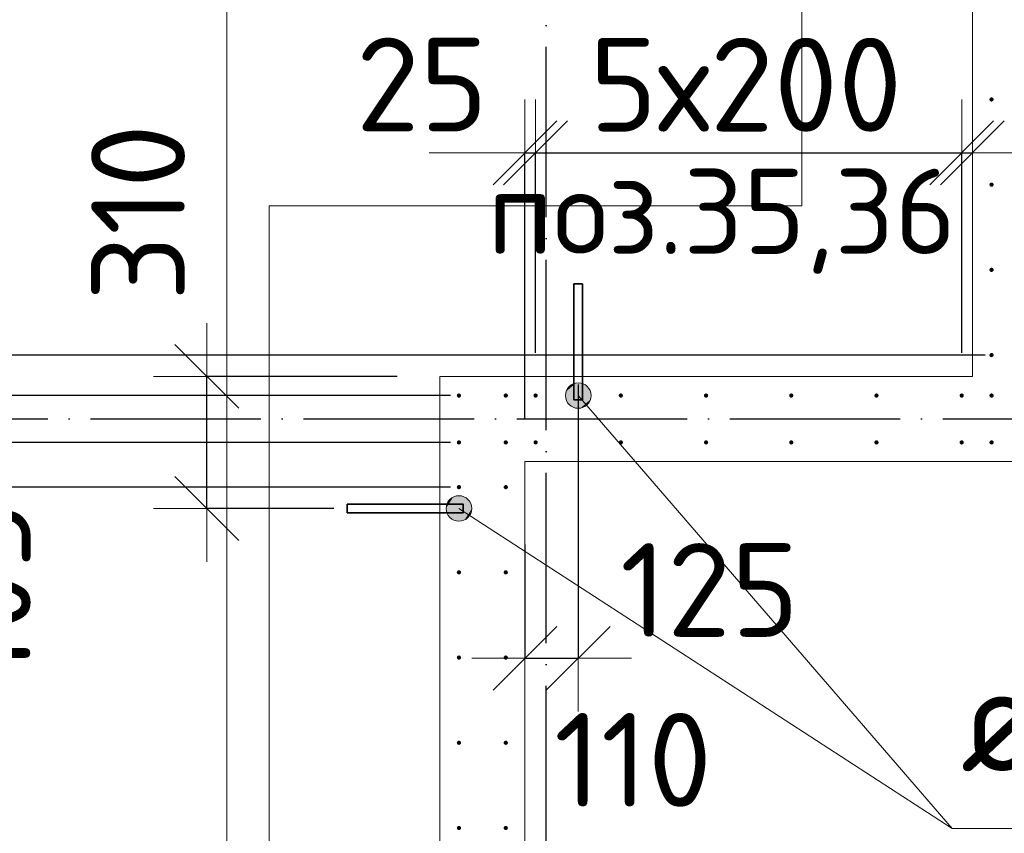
# Model space of a CAD drawing. Header units: millimetres. Extents: x -3725 to 93325, y -74170 to 82591.
# Tile 69 of 139: x 58764 to 61075, y 33507 to 35417. Entities that reach past the tile are written whole.
import ezdxf

# ---------------------------------------------------------------- set-up
doc = ezdxf.new("R2010")
doc.units = ezdxf.units.MM
doc.header["$PDMODE"] = 65
for name, pattern in [('______11', [500, 400, -50, 0, -50]), ('______3', [500, 400, -100]), ('______5', [1100, 800, -100, 100, -100])]:
    doc.linetypes.add(name, pattern=pattern)
for name, color, linetype, lineweight in [('Standard', 7, 'Continuous', 25), ('Арм.стержн. Выпуски', 180, 'Continuous', 35), ('Балка_ общее', 7, '______3', 13), ('Размерная линия_ общее', 7, 'Continuous', 13), ('Стена_ общее', 7, 'Continuous', 35), ('Фундамент (1)', 7, 'Continuous', 35)]:
    doc.layers.add(name, color=color, linetype=linetype, lineweight=lineweight)
doc.layers.add('Осевая линия_ общее', color=7, linetype='______5', lineweight=13, true_color=0xa0a0a0)
doc.styles.add('ISOCPEUR', font='ISOCPEUR')
doc.dimstyles.new('DIMSTYLE_3', dxfattribs={"dimtxt": 220, "dimasz": 250, "dimexe": 0, "dimexo": 0, "dimgap": 110, "dimtad": 2, "dimdec": 0, "dimrnd": 5, "dimzin": 12, "dimdsep": 46, "dimtxsty": 'ISOCPEUR', "dimblk1": 'ALL_ML_STRICH', "dimblk2": 'ALL_ML_STRICH', "dimsah": 1, "dimcen": 0, "dimclrd": 7, "dimclre": 256, "dimclrt": 7, "dimadec": 0, "dimazin": 0, "dimtfac": 1, "dimtdec": 0, "dimtix": 1, "dimtmove": 2, "dimatfit": 3, "dimfxl": 0, "dimtzin": 0, "dimlwd": 0, "dimlwe": -3, "dimarcsym": 0})
doc.dimstyles.new('DIMSTYLE_5', dxfattribs={"dimtxt": 220, "dimasz": 250, "dimexe": 0, "dimexo": 0, "dimgap": 110, "dimtad": 2, "dimdec": 0, "dimrnd": 5, "dimzin": 12, "dimdsep": 46, "dimtxsty": 'ISOCPEUR', "dimblk1": 'ALL_ML_STRICH', "dimblk2": 'ALL_ML_STRICH', "dimsah": 1, "dimcen": 0, "dimclrd": 7, "dimclre": 256, "dimclrt": 7, "dimadec": 0, "dimazin": 0, "dimtfac": 1, "dimtdec": 0, "dimtix": 1, "dimtmove": 2, "dimatfit": 3, "dimfxl": 0, "dimtvp": 1.2, "dimtzin": 0, "dimlwd": 0, "dimlwe": -3, "dimarcsym": 0})
doc.dimstyles.new('DIMSTYLE_9', dxfattribs={"dimtxt": 220, "dimasz": 250, "dimexe": 0, "dimexo": 0, "dimgap": 110, "dimtad": 0, "dimdec": 0, "dimrnd": 5, "dimzin": 12, "dimdsep": 46, "dimtxsty": 'ISOCPEUR', "dimblk1": 'ALL_ML_STRICH', "dimblk2": 'ALL_ML_STRICH', "dimsah": 1, "dimcen": 0, "dimclrd": 7, "dimclre": 256, "dimclrt": 7, "dimadec": 0, "dimazin": 0, "dimtfac": 1, "dimtdec": 0, "dimtix": 1, "dimtmove": 2, "dimatfit": 3, "dimfxl": 0, "dimtvp": 1.2, "dimtzin": 0, "dimlwd": 0, "dimlwe": -3, "dimarcsym": 0})

# ---------------------------------------------------------------- blocks, each defined once
blk = doc.blocks.new('ALL_ML_STRICH')
at = {"color": 0, "linetype": 'ByBlock', "lineweight": -2}
for p, q in [((0, -0.5), (0, 0.5)), ((-0.3, -0.3), (0.3, 0.3)), ((-1, 0), (0.5, 0))]:
    blk.add_line(p, q, dxfattribs=at)
blk = doc.blocks.new('*D314')
at = {"layer": 'DEFPOINTS', "color": 7, "linetype": 'Continuous', "lineweight": 13, "transparency": 33554687}
for p in [(59950, 35104.6), (59975, 34535), (59950, 34380)]:
    blk.add_point(p, dxfattribs=at)
at = {"layer": 'Размерная линия_ общее', "color": 253, "linetype": 'Continuous', "lineweight": -2, "true_color": 0xa0a0a0, "transparency": 33554687}
for p, q in [((59950, 34480), (59950, 35104.6)), ((59975, 34635), (59975, 35104.6))]:
    blk.add_line(p, q, dxfattribs=at)
at = {"layer": 'Размерная линия_ общее', "color": 7, "linetype": 'Continuous', "lineweight": -2, "transparency": 33554687}
blk.add_line((59950, 35104.6), (59975, 35104.6), dxfattribs=at)
at = {"layer": 'Размерная линия_ общее', "color": 7, "linetype": 'Continuous', "lineweight": 13, "transparency": 33554687, "xscale": 250, "yscale": 250, "zscale": 250}
blk.add_blockref('ALL_ML_STRICH', (59975, 35104.6), dxfattribs=at)
at = {"layer": 'Размерная линия_ общее', "color": 7, "linetype": 'Continuous', "lineweight": 13, "transparency": 33554687, "xscale": 250, "yscale": 250, "zscale": 250, "rotation": 180}
blk.add_blockref('ALL_ML_STRICH', (59950, 35104.6), dxfattribs=at)
at = {"layer": 'Размерная линия_ общее', "color": 7, "linetype": 'Continuous', "lineweight": 13, "transparency": 33554687, "insert": (59708.1, 35265.1), "char_height": 220, "width": 440, "attachment_point": 5, "style": 'ISOCPEUR'}
blk.add_mtext('\\A1;{25}', dxfattribs=at)
blk = doc.blocks.new('*D315')
at = {"layer": 'DEFPOINTS', "color": 7, "linetype": 'Continuous', "lineweight": 13, "transparency": 33554687}
for p in [(59975, 35104.6), (59975, 34535), (60975, 34535)]:
    blk.add_point(p, dxfattribs=at)
at = {"layer": 'Размерная линия_ общее', "color": 253, "linetype": 'Continuous', "lineweight": -2, "true_color": 0xa0a0a0, "transparency": 33554687}
for p, q in [((59975, 34635), (59975, 35104.6)), ((60975, 34635), (60975, 35104.6))]:
    blk.add_line(p, q, dxfattribs=at)
at = {"layer": 'Размерная линия_ общее', "color": 7, "linetype": 'Continuous', "lineweight": -2, "transparency": 33554687}
blk.add_line((59975, 35104.6), (60975, 35104.6), dxfattribs=at)
at = {"layer": 'Размерная линия_ общее', "color": 7, "linetype": 'Continuous', "lineweight": 13, "transparency": 33554687, "xscale": 250, "yscale": 250, "zscale": 250, "rotation": 180}
blk.add_blockref('ALL_ML_STRICH', (59975, 35104.6), dxfattribs=at)
at = {"layer": 'Размерная линия_ общее', "color": 7, "linetype": 'Continuous', "lineweight": 13, "transparency": 33554687, "xscale": 250, "yscale": 250, "zscale": 250}
blk.add_blockref('ALL_ML_STRICH', (60975, 35104.6), dxfattribs=at)
at = {"layer": 'Размерная линия_ общее', "color": 7, "linetype": 'Continuous', "lineweight": 13, "transparency": 33554687, "insert": (60101, 35374.6), "char_height": 220, "width": 11, "attachment_point": 1, "line_spacing_factor": 0.60241, "style": 'ISOCPEUR'}
blk.add_mtext('5х200', dxfattribs=at)
blk = doc.blocks.new('*D316')
at = {"layer": 'DEFPOINTS', "color": 7, "linetype": 'Continuous', "lineweight": 13, "transparency": 33554687}
for p in [(60975, 35104.6), (61000, 35068.5), (60975, 34535)]:
    blk.add_point(p, dxfattribs=at)
at = {"layer": 'Размерная линия_ общее', "color": 253, "linetype": 'Continuous', "lineweight": -2, "true_color": 0xa0a0a0, "transparency": 33554687}
for p, q in [((60975, 34635), (60975, 35104.6)), ((61000, 35104.6), (61000, 35104.6))]:
    blk.add_line(p, q, dxfattribs=at)
at = {"layer": 'Размерная линия_ общее', "color": 7, "linetype": 'Continuous', "lineweight": -2, "transparency": 33554687}
blk.add_line((60975, 35104.6), (61000, 35104.6), dxfattribs=at)
at = {"layer": 'Размерная линия_ общее', "color": 7, "linetype": 'Continuous', "lineweight": 13, "transparency": 33554687, "xscale": 250, "yscale": 250, "zscale": 250}
blk.add_blockref('ALL_ML_STRICH', (61000, 35104.6), dxfattribs=at)
at = {"layer": 'Размерная линия_ общее', "color": 7, "linetype": 'Continuous', "lineweight": 13, "transparency": 33554687, "xscale": 250, "yscale": 250, "zscale": 250, "rotation": 180}
blk.add_blockref('ALL_ML_STRICH', (60975, 35104.6), dxfattribs=at)
at = {"layer": 'Размерная линия_ общее', "color": 7, "linetype": 'Continuous', "lineweight": 13, "transparency": 33554687, "insert": (61249.5, 35264.4), "char_height": 220, "width": 440, "attachment_point": 5, "style": 'ISOCPEUR'}
blk.add_mtext('\\A1;{25}', dxfattribs=at)
blk = doc.blocks.new('СЛОЖНЫЙ_ОБЪЕКТ_6')
at = {"layer": 'Осевая линия_ общее', "color": 253, "linetype": '______11', "lineweight": -3, "true_color": 0xa0a0a0, "transparency": 33554687}
for p, q in [((60000, 15950), (60000, 40010)), ((56930, 34480), (74900, 34480))]:
    blk.add_line(p, q, dxfattribs=at)
blk = doc.blocks.new('*D359')
at = {"layer": 'DEFPOINTS', "color": 7, "linetype": 'Continuous', "lineweight": 13, "transparency": 33554687}
for p in [(59750, 34580), (59203.1, 34270), (59601.7, 34270)]:
    blk.add_point(p, dxfattribs=at)
at = {"layer": 'Размерная линия_ общее', "color": 253, "linetype": 'Continuous', "lineweight": -2, "true_color": 0xa0a0a0, "transparency": 33554687}
for p, q in [((59650, 34580), (59203.1, 34580)), ((59501.7, 34270), (59203.1, 34270))]:
    blk.add_line(p, q, dxfattribs=at)
at = {"layer": 'Размерная линия_ общее', "color": 7, "linetype": 'Continuous', "lineweight": -2, "transparency": 33554687}
blk.add_line((59203.1, 34270), (59203.1, 34580), dxfattribs=at)
at = {"layer": 'Размерная линия_ общее', "color": 7, "linetype": 'Continuous', "lineweight": 13, "transparency": 33554687, "xscale": 250, "yscale": 250, "zscale": 250}
for p, rotation in [((59203.1, 34580), 90), ((59203.1, 34270), 270)]:
    blk.add_blockref('ALL_ML_STRICH', p, dxfattribs=dict(at, rotation=rotation))
at = {"layer": 'Размерная линия_ общее', "color": 7, "linetype": 'Continuous', "lineweight": 13, "transparency": 33554687, "insert": (59041.9, 34964.7), "char_height": 220, "width": 660, "attachment_point": 5, "rotation": 90, "style": 'ISOCPEUR'}
blk.add_mtext('\\A1;{310}', dxfattribs=at)
blk = doc.blocks.new('*D360')
at = {"layer": 'DEFPOINTS', "color": 7, "linetype": 'Continuous', "lineweight": 13, "transparency": 33554687}
for p in [(60075, 34661), (59950, 34285.7), (59950, 33918.2)]:
    blk.add_point(p, dxfattribs=at)
at = {"layer": 'Размерная линия_ общее', "color": 253, "linetype": 'Continuous', "lineweight": -2, "true_color": 0xa0a0a0, "transparency": 33554687}
for p, q in [((60075, 34561), (60075, 33918.2)), ((59950, 34185.7), (59950, 33918.2))]:
    blk.add_line(p, q, dxfattribs=at)
at = {"layer": 'Размерная линия_ общее', "color": 7, "linetype": 'Continuous', "lineweight": -2, "transparency": 33554687}
blk.add_line((59950, 33918.2), (60075, 33918.2), dxfattribs=at)
at = {"layer": 'Размерная линия_ общее', "color": 7, "linetype": 'Continuous', "lineweight": 13, "transparency": 33554687, "xscale": 250, "yscale": 250, "zscale": 250, "rotation": 180}
blk.add_blockref('ALL_ML_STRICH', (59950, 33918.2), dxfattribs=at)
at = {"layer": 'Размерная линия_ общее', "color": 7, "linetype": 'Continuous', "lineweight": 13, "transparency": 33554687, "xscale": 250, "yscale": 250, "zscale": 250}
blk.add_blockref('ALL_ML_STRICH', (60075, 33918.2), dxfattribs=at)
at = {"layer": 'Размерная линия_ общее', "color": 7, "linetype": 'Continuous', "lineweight": 13, "transparency": 33554687, "insert": (60383.5, 34078.6), "char_height": 220, "width": 660, "attachment_point": 5, "style": 'ISOCPEUR'}
blk.add_mtext('\\A1;{125}', dxfattribs=at)
blk = doc.blocks.new('*D646')
at = {"layer": 'DEFPOINTS', "color": 7, "linetype": 'Continuous', "lineweight": 13, "transparency": 33554687}
for p in [(59795, 33253.6), (59905, 33253.6), (59795, 33195.6)]:
    blk.add_point(p, dxfattribs=at)
at = {"layer": 'Размерная линия_ общее', "color": 253, "linetype": 'Continuous', "lineweight": -2, "true_color": 0xa0a0a0, "transparency": 33554687}
for p, q in [((59795, 33195.6), (59795, 33195.6)), ((59905, 33195.6), (59905, 33195.6))]:
    blk.add_line(p, q, dxfattribs=at)
at = {"layer": 'Размерная линия_ общее', "color": 7, "linetype": 'Continuous', "lineweight": -2, "transparency": 33554687}
blk.add_line((59795, 33195.6), (59905, 33195.6), dxfattribs=at)
at = {"layer": 'Размерная линия_ общее', "color": 7, "linetype": 'Continuous', "lineweight": 13, "transparency": 33554687, "xscale": 250, "yscale": 250, "zscale": 250}
blk.add_blockref('ALL_ML_STRICH', (59905, 33195.6), dxfattribs=at)
at = {"layer": 'Размерная линия_ общее', "color": 7, "linetype": 'Continuous', "lineweight": 13, "transparency": 33554687, "xscale": 250, "yscale": 250, "zscale": 250, "rotation": 180}
blk.add_blockref('ALL_ML_STRICH', (59795, 33195.6), dxfattribs=at)
at = {"layer": 'Размерная линия_ общее', "color": 7, "linetype": 'Continuous', "lineweight": 13, "transparency": 33554687, "insert": (60203.7, 33679.9), "char_height": 220, "width": 660, "attachment_point": 5, "style": 'ISOCPEUR'}
blk.add_mtext('\\A1;{110}', dxfattribs=at)
blk = doc.blocks.new('ЭЛЕМЕНТ_УЗОРА_5')
at = {"layer": 'Арм.стержн. Выпуски', "linetype": 'Continuous', "lineweight": 13, "transparency": 33554687}
for points in [[(59768.4, 34256.5), (59781.5, 34296.6), (59765.2, 34271.5)], [(59765.2, 34271.5), (59781.5, 34296.6), (59769.8, 34286.3)], [(59778.7, 34244.8), (59796.5, 34299.8), (59768.4, 34256.5)], [(59768.4, 34256.5), (59796.5, 34299.8), (59781.5, 34296.6)], [(59778.7, 34244.8), (59811.3, 34295.2), (59796.5, 34299.8)], [(59793.5, 34240.2), (59811.3, 34295.2), (59778.7, 34244.8)], [(59793.5, 34240.2), (59821.6, 34283.5), (59811.3, 34295.2)], [(59808.5, 34243.4), (59821.6, 34283.5), (59793.5, 34240.2)], [(59808.5, 34243.4), (59824.8, 34268.5), (59821.6, 34283.5)], [(59824.8, 34268.5), (59808.5, 34243.4), (59820.2, 34253.7)]]:
    blk.add_hatch(color=7, dxfattribs=at).paths.add_polyline_path(points)
at = {"layer": 'Арм.стержн. Выпуски', "color": 7, "linetype": 'Continuous', "lineweight": 13, "transparency": 33554687}
for p, q in [((59811.3, 34295.2), (59811.3, 34295.2)), ((59769.8, 34286.3), (59769.8, 34286.3)), ((60952.7, 33519.1), (59795, 34270)), ((59820.2, 34253.7), (59820.2, 34253.7)), ((59778.7, 34244.8), (59778.7, 34244.8))]:
    blk.add_line(p, q, dxfattribs=at)
blk.add_circle((59795, 34270), 30, dxfattribs=at)
blk = doc.blocks.new('ЭЛЕМЕНТ_УЗОРА_6')
at = {"layer": 'Арм.стержн. Выпуски', "linetype": 'Continuous', "lineweight": 13, "transparency": 33554687}
for points in [[(60045.7, 34529.5), (60084.7, 34563.2), (60069.5, 34564.3)], [(60045.7, 34529.5), (60069.5, 34564.3), (60046.8, 34544.7)], [(60052.3, 34515.4), (60084.7, 34563.2), (60045.7, 34529.5)], [(60046.8, 34544.7), (60069.5, 34564.3), (60055.4, 34557.7)], [(60052.3, 34515.4), (60097.7, 34554.6), (60084.7, 34563.2)], [(60065.3, 34506.8), (60097.7, 34554.6), (60052.3, 34515.4)], [(60065.3, 34506.8), (60104.3, 34540.5), (60097.7, 34554.6)], [(60080.5, 34505.7), (60104.3, 34540.5), (60065.3, 34506.8)], [(60080.5, 34505.7), (60103.2, 34525.3), (60104.3, 34540.5)], [(60103.2, 34525.3), (60080.5, 34505.7), (60094.6, 34512.3)]]:
    blk.add_hatch(color=7, dxfattribs=at).paths.add_polyline_path(points)
at = {"layer": 'Арм.стержн. Выпуски', "color": 7, "linetype": 'Continuous', "lineweight": 13, "transparency": 33554687}
for p, q in [((60055.4, 34557.7), (60055.4, 34557.7)), ((60097.7, 34554.6), (60097.7, 34554.6)), ((60952.7, 33519.1), (60075, 34535)), ((60052.3, 34515.4), (60052.3, 34515.4)), ((60094.6, 34512.3), (60094.6, 34512.3))]:
    blk.add_line(p, q, dxfattribs=at)
blk.add_circle((60075, 34535), 30, dxfattribs=at)
blk = doc.blocks.new('*D710')
at = {"layer": 'DEFPOINTS', "color": 7, "linetype": 'Continuous', "lineweight": 13, "transparency": 33554687}
for p in [(59795, 33120), (58219.7, 33070), (59750, 33070)]:
    blk.add_point(p, dxfattribs=at)
at = {"layer": 'Размерная линия_ общее', "color": 253, "linetype": 'Continuous', "lineweight": -2, "true_color": 0xa0a0a0, "transparency": 33554687}
for p, q in [((59775, 33120), (58219.7, 33120)), ((59730, 33070), (58219.7, 33070))]:
    blk.add_line(p, q, dxfattribs=at)
at = {"layer": 'Размерная линия_ общее', "color": 7, "linetype": 'Continuous', "lineweight": -2, "transparency": 33554687}
blk.add_line((58219.7, 33070), (58219.7, 33120), dxfattribs=at)
at = {"layer": 'Размерная линия_ общее', "color": 7, "linetype": 'Continuous', "lineweight": 13, "transparency": 33554687, "xscale": 250, "yscale": 250, "zscale": 250}
for p, rotation in [((58219.7, 33070), 270), ((58219.7, 33120), 90)]:
    blk.add_blockref('ALL_ML_STRICH', p, dxfattribs=dict(at, rotation=rotation))
at = {"layer": 'Размерная линия_ общее', "color": 7, "linetype": 'Continuous', "lineweight": 13, "transparency": 33554687, "insert": (57740.2, 33410.8), "char_height": 220, "width": 440, "attachment_point": 5, "rotation": 90, "style": 'ISOCPEUR'}
blk.add_mtext('\\A1;{50}', dxfattribs=at)
blk = doc.blocks.new('*D711')
at = {"layer": 'DEFPOINTS', "color": 7, "linetype": 'Continuous', "lineweight": 13, "transparency": 33554687}
for p in [(59795, 34320), (58219.7, 33120), (59795, 33120)]:
    blk.add_point(p, dxfattribs=at)
at = {"layer": 'Размерная линия_ общее', "color": 253, "linetype": 'Continuous', "lineweight": -2, "true_color": 0xa0a0a0, "transparency": 33554687}
for p, q in [((59775, 34320), (58219.7, 34320)), ((59775, 33120), (58219.7, 33120))]:
    blk.add_line(p, q, dxfattribs=at)
at = {"layer": 'Размерная линия_ общее', "color": 7, "linetype": 'Continuous', "lineweight": -2, "transparency": 33554687}
blk.add_line((58219.7, 33120), (58219.7, 34320), dxfattribs=at)
at = {"layer": 'Размерная линия_ общее', "color": 7, "linetype": 'Continuous', "lineweight": 13, "transparency": 33554687, "xscale": 250, "yscale": 250, "zscale": 250}
for p, rotation in [((58219.7, 34320), 90), ((58219.7, 33120), 270)]:
    blk.add_blockref('ALL_ML_STRICH', p, dxfattribs=dict(at, rotation=rotation))
at = {"layer": 'Размерная линия_ общее', "color": 7, "linetype": 'Continuous', "lineweight": 13, "transparency": 33554687, "insert": (57949.7, 33346), "char_height": 220, "width": 11, "attachment_point": 1, "rotation": 90, "line_spacing_factor": 0.60241, "style": 'ISOCPEUR'}
blk.add_mtext('6х200', dxfattribs=at)
blk = doc.blocks.new('*D712')
at = {"layer": 'DEFPOINTS', "color": 7, "linetype": 'Continuous', "lineweight": 13, "transparency": 33554687}
for p in [(59795, 34425), (58219.7, 34320), (59795, 34320)]:
    blk.add_point(p, dxfattribs=at)
at = {"layer": 'Размерная линия_ общее', "color": 253, "linetype": 'Continuous', "lineweight": -2, "true_color": 0xa0a0a0, "transparency": 33554687}
for p, q in [((59775, 34425), (58219.7, 34425)), ((59775, 34320), (58219.7, 34320))]:
    blk.add_line(p, q, dxfattribs=at)
at = {"layer": 'Размерная линия_ общее', "color": 7, "linetype": 'Continuous', "lineweight": -2, "transparency": 33554687}
blk.add_line((58219.7, 34320), (58219.7, 34425), dxfattribs=at)
at = {"layer": 'Размерная линия_ общее', "color": 7, "linetype": 'Continuous', "lineweight": 13, "transparency": 33554687, "xscale": 250, "yscale": 250, "zscale": 250}
for p, rotation in [((58219.7, 34320), 270), ((58219.7, 34425), 90)]:
    blk.add_blockref('ALL_ML_STRICH', p, dxfattribs=dict(at, rotation=rotation))
at = {"layer": 'Размерная линия_ общее', "color": 7, "linetype": 'Continuous', "lineweight": 13, "transparency": 33554687, "insert": (58679.7, 34074.1), "char_height": 220, "width": 660, "attachment_point": 5, "rotation": 90, "style": 'ISOCPEUR'}
blk.add_mtext('\\A1;{105}', dxfattribs=at)
blk = doc.blocks.new('*D713')
at = {"layer": 'DEFPOINTS', "color": 7, "linetype": 'Continuous', "lineweight": 13, "transparency": 33554687}
for p in [(59795, 34535), (58219.7, 34425), (59795, 34425)]:
    blk.add_point(p, dxfattribs=at)
at = {"layer": 'Размерная линия_ общее', "color": 253, "linetype": 'Continuous', "lineweight": -2, "true_color": 0xa0a0a0, "transparency": 33554687}
for p, q in [((59775, 34535), (58219.7, 34535)), ((59775, 34425), (58219.7, 34425))]:
    blk.add_line(p, q, dxfattribs=at)
at = {"layer": 'Размерная линия_ общее', "color": 7, "linetype": 'Continuous', "lineweight": -2, "transparency": 33554687}
blk.add_line((58219.7, 34425), (58219.7, 34535), dxfattribs=at)
at = {"layer": 'Размерная линия_ общее', "color": 7, "linetype": 'Continuous', "lineweight": 13, "transparency": 33554687, "xscale": 250, "yscale": 250, "zscale": 250}
for p, rotation in [((58219.7, 34425), 270), ((58219.7, 34535), 90)]:
    blk.add_blockref('ALL_ML_STRICH', p, dxfattribs=dict(at, rotation=rotation))
at = {"layer": 'Размерная линия_ общее', "color": 7, "linetype": 'Continuous', "lineweight": 13, "transparency": 33554687, "insert": (57827.8, 34948.9), "char_height": 220, "width": 660, "attachment_point": 5, "rotation": 90, "style": 'ISOCPEUR'}
blk.add_mtext('\\A1;{110}', dxfattribs=at)
blk = doc.blocks.new('*D714')
at = {"layer": 'DEFPOINTS', "color": 7, "linetype": 'Continuous', "lineweight": 13, "transparency": 33554687}
for p in [(61050, 34630), (58219.7, 34535), (59795, 34535)]:
    blk.add_point(p, dxfattribs=at)
at = {"layer": 'Размерная линия_ общее', "color": 253, "linetype": 'Continuous', "lineweight": -2, "true_color": 0xa0a0a0, "transparency": 33554687}
for p, q in [((61030, 34630), (58219.7, 34630)), ((59775, 34535), (58219.7, 34535))]:
    blk.add_line(p, q, dxfattribs=at)
at = {"layer": 'Размерная линия_ общее', "color": 7, "linetype": 'Continuous', "lineweight": -2, "transparency": 33554687}
blk.add_line((58219.7, 34535), (58219.7, 34630), dxfattribs=at)
at = {"layer": 'Размерная линия_ общее', "color": 7, "linetype": 'Continuous', "lineweight": 13, "transparency": 33554687, "xscale": 250, "yscale": 250, "zscale": 250}
for p, rotation in [((58219.7, 34535), 270), ((58219.7, 34630), 90)]:
    blk.add_blockref('ALL_ML_STRICH', p, dxfattribs=dict(at, rotation=rotation))
at = {"layer": 'Размерная линия_ общее', "color": 7, "linetype": 'Continuous', "lineweight": 13, "transparency": 33554687, "insert": (58400.9, 34922.6), "char_height": 220, "width": 440, "attachment_point": 5, "rotation": 90, "style": 'ISOCPEUR'}
blk.add_mtext('\\A1;{95}', dxfattribs=at)
blk = doc.blocks.new('*D715')
at = {"layer": 'DEFPOINTS', "color": 7, "linetype": 'Continuous', "lineweight": 13, "transparency": 33554687}
for p in [(61045, 37630), (58219.7, 34630), (61050, 34630)]:
    blk.add_point(p, dxfattribs=at)
at = {"layer": 'Размерная линия_ общее', "color": 253, "linetype": 'Continuous', "lineweight": -2, "true_color": 0xa0a0a0, "transparency": 33554687}
for p, q in [((61025, 37630), (58219.7, 37630)), ((61030, 34630), (58219.7, 34630))]:
    blk.add_line(p, q, dxfattribs=at)
at = {"layer": 'Размерная линия_ общее', "color": 7, "linetype": 'Continuous', "lineweight": -2, "transparency": 33554687}
blk.add_line((58219.7, 34630), (58219.7, 37630), dxfattribs=at)
at = {"layer": 'Размерная линия_ общее', "color": 7, "linetype": 'Continuous', "lineweight": 13, "transparency": 33554687, "xscale": 250, "yscale": 250, "zscale": 250}
for p, rotation in [((58219.7, 37630), 90), ((58219.7, 34630), 270)]:
    blk.add_blockref('ALL_ML_STRICH', p, dxfattribs=dict(at, rotation=rotation))
at = {"layer": 'Размерная линия_ общее', "color": 7, "linetype": 'Continuous', "lineweight": 13, "transparency": 33554687, "insert": (57949.7, 35316), "char_height": 220, "width": 11, "attachment_point": 1, "rotation": 90, "line_spacing_factor": 0.60241, "style": 'ISOCPEUR'}
blk.add_mtext('15х200=3000', dxfattribs=at)

msp = doc.modelspace()

# ---------------------------------------------------------------- hatches: boundary and pattern name
at = {"layer": 'Арм.стержн. Выпуски', "linetype": 'Continuous', "lineweight": 35, "transparency": 33554687}
for points in [[(61050, 35230), (61049.6, 35231.9), (61048.5, 35233.5), (61046.9, 35234.6), (61045, 35235), (61043.1, 35234.6), (61041.5, 35233.5), (61040.4, 35231.9), (61040, 35230), (61040.4, 35228.1), (61041.5, 35226.5), (61043.1, 35225.4), (61045, 35225), (61046.9, 35225.4), (61048.5, 35226.5), (61049.6, 35228.1)], [(61050, 35030), (61049.6, 35031.9), (61048.5, 35033.5), (61046.9, 35034.6), (61045, 35035), (61043.1, 35034.6), (61041.5, 35033.5), (61040.4, 35031.9), (61040, 35030), (61040.4, 35028.1), (61041.5, 35026.5), (61043.1, 35025.4), (61045, 35025), (61046.9, 35025.4), (61048.5, 35026.5), (61049.6, 35028.1)], [(61050, 34830), (61049.6, 34831.9), (61048.5, 34833.5), (61046.9, 34834.6), (61045, 34835), (61043.1, 34834.6), (61041.5, 34833.5), (61040.4, 34831.9), (61040, 34830), (61040.4, 34828.1), (61041.5, 34826.5), (61043.1, 34825.4), (61045, 34825), (61046.9, 34825.4), (61048.5, 34826.5), (61049.6, 34828.1)], [(61050, 34630), (61049.6, 34631.9), (61048.5, 34633.5), (61046.9, 34634.6), (61045, 34635), (61043.1, 34634.6), (61041.5, 34633.5), (61040.4, 34631.9), (61040, 34630), (61040.4, 34628.1), (61041.5, 34626.5), (61043.1, 34625.4), (61045, 34625), (61046.9, 34625.4), (61048.5, 34626.5), (61049.6, 34628.1)], [(59800, 34535), (59799.6, 34536.9), (59798.5, 34538.5), (59796.9, 34539.6), (59795, 34540), (59793.1, 34539.6), (59791.5, 34538.5), (59790.4, 34536.9), (59790, 34535), (59790.4, 34533.1), (59791.5, 34531.5), (59793.1, 34530.4), (59795, 34530), (59796.9, 34530.4), (59798.5, 34531.5), (59799.6, 34533.1)], [(59910, 34535), (59909.6, 34536.9), (59908.5, 34538.5), (59906.9, 34539.6), (59905, 34540), (59903.1, 34539.6), (59901.5, 34538.5), (59900.4, 34536.9), (59900, 34535), (59900.4, 34533.1), (59901.5, 34531.5), (59903.1, 34530.4), (59905, 34530), (59906.9, 34530.4), (59908.5, 34531.5), (59909.6, 34533.1)], [(59980, 34535), (59979.6, 34536.9), (59978.5, 34538.5), (59976.9, 34539.6), (59975, 34540), (59973.1, 34539.6), (59971.5, 34538.5), (59970.4, 34536.9), (59970, 34535), (59970.4, 34533.1), (59971.5, 34531.5), (59973.1, 34530.4), (59975, 34530), (59976.9, 34530.4), (59978.5, 34531.5), (59979.6, 34533.1)], [(60180, 34535), (60179.6, 34536.9), (60178.5, 34538.5), (60176.9, 34539.6), (60175, 34540), (60173.1, 34539.6), (60171.5, 34538.5), (60170.4, 34536.9), (60170, 34535), (60170.4, 34533.1), (60171.5, 34531.5), (60173.1, 34530.4), (60175, 34530), (60176.9, 34530.4), (60178.5, 34531.5), (60179.6, 34533.1)], [(60380, 34535), (60379.6, 34536.9), (60378.5, 34538.5), (60376.9, 34539.6), (60375, 34540), (60373.1, 34539.6), (60371.5, 34538.5), (60370.4, 34536.9), (60370, 34535), (60370.4, 34533.1), (60371.5, 34531.5), (60373.1, 34530.4), (60375, 34530), (60376.9, 34530.4), (60378.5, 34531.5), (60379.6, 34533.1)], [(60580, 34535), (60579.6, 34536.9), (60578.5, 34538.5), (60576.9, 34539.6), (60575, 34540), (60573.1, 34539.6), (60571.5, 34538.5), (60570.4, 34536.9), (60570, 34535), (60570.4, 34533.1), (60571.5, 34531.5), (60573.1, 34530.4), (60575, 34530), (60576.9, 34530.4), (60578.5, 34531.5), (60579.6, 34533.1)], [(60780, 34535), (60779.6, 34536.9), (60778.5, 34538.5), (60776.9, 34539.6), (60775, 34540), (60773.1, 34539.6), (60771.5, 34538.5), (60770.4, 34536.9), (60770, 34535), (60770.4, 34533.1), (60771.5, 34531.5), (60773.1, 34530.4), (60775, 34530), (60776.9, 34530.4), (60778.5, 34531.5), (60779.6, 34533.1)], [(60980, 34535), (60979.6, 34536.9), (60978.5, 34538.5), (60976.9, 34539.6), (60975, 34540), (60973.1, 34539.6), (60971.5, 34538.5), (60970.4, 34536.9), (60970, 34535), (60970.4, 34533.1), (60971.5, 34531.5), (60973.1, 34530.4), (60975, 34530), (60976.9, 34530.4), (60978.5, 34531.5), (60979.6, 34533.1)], [(61050, 34535), (61049.6, 34536.9), (61048.5, 34538.5), (61046.9, 34539.6), (61045, 34540), (61043.1, 34539.6), (61041.5, 34538.5), (61040.4, 34536.9), (61040, 34535), (61040.4, 34533.1), (61041.5, 34531.5), (61043.1, 34530.4), (61045, 34530), (61046.9, 34530.4), (61048.5, 34531.5), (61049.6, 34533.1)], [(59800, 34425), (59799.6, 34426.9), (59798.5, 34428.5), (59796.9, 34429.6), (59795, 34430), (59793.1, 34429.6), (59791.5, 34428.5), (59790.4, 34426.9), (59790, 34425), (59790.4, 34423.1), (59791.5, 34421.5), (59793.1, 34420.4), (59795, 34420), (59796.9, 34420.4), (59798.5, 34421.5), (59799.6, 34423.1)], [(59910, 34425), (59909.6, 34426.9), (59908.5, 34428.5), (59906.9, 34429.6), (59905, 34430), (59903.1, 34429.6), (59901.5, 34428.5), (59900.4, 34426.9), (59900, 34425), (59900.4, 34423.1), (59901.5, 34421.5), (59903.1, 34420.4), (59905, 34420), (59906.9, 34420.4), (59908.5, 34421.5), (59909.6, 34423.1)], [(59980, 34425), (59979.6, 34426.9), (59978.5, 34428.5), (59976.9, 34429.6), (59975, 34430), (59973.1, 34429.6), (59971.5, 34428.5), (59970.4, 34426.9), (59970, 34425), (59970.4, 34423.1), (59971.5, 34421.5), (59973.1, 34420.4), (59975, 34420), (59976.9, 34420.4), (59978.5, 34421.5), (59979.6, 34423.1)], [(60180, 34425), (60179.6, 34426.9), (60178.5, 34428.5), (60176.9, 34429.6), (60175, 34430), (60173.1, 34429.6), (60171.5, 34428.5), (60170.4, 34426.9), (60170, 34425), (60170.4, 34423.1), (60171.5, 34421.5), (60173.1, 34420.4), (60175, 34420), (60176.9, 34420.4), (60178.5, 34421.5), (60179.6, 34423.1)], [(60380, 34425), (60379.6, 34426.9), (60378.5, 34428.5), (60376.9, 34429.6), (60375, 34430), (60373.1, 34429.6), (60371.5, 34428.5), (60370.4, 34426.9), (60370, 34425), (60370.4, 34423.1), (60371.5, 34421.5), (60373.1, 34420.4), (60375, 34420), (60376.9, 34420.4), (60378.5, 34421.5), (60379.6, 34423.1)], [(60580, 34425), (60579.6, 34426.9), (60578.5, 34428.5), (60576.9, 34429.6), (60575, 34430), (60573.1, 34429.6), (60571.5, 34428.5), (60570.4, 34426.9), (60570, 34425), (60570.4, 34423.1), (60571.5, 34421.5), (60573.1, 34420.4), (60575, 34420), (60576.9, 34420.4), (60578.5, 34421.5), (60579.6, 34423.1)], [(60780, 34425), (60779.6, 34426.9), (60778.5, 34428.5), (60776.9, 34429.6), (60775, 34430), (60773.1, 34429.6), (60771.5, 34428.5), (60770.4, 34426.9), (60770, 34425), (60770.4, 34423.1), (60771.5, 34421.5), (60773.1, 34420.4), (60775, 34420), (60776.9, 34420.4), (60778.5, 34421.5), (60779.6, 34423.1)], [(60980, 34425), (60979.6, 34426.9), (60978.5, 34428.5), (60976.9, 34429.6), (60975, 34430), (60973.1, 34429.6), (60971.5, 34428.5), (60970.4, 34426.9), (60970, 34425), (60970.4, 34423.1), (60971.5, 34421.5), (60973.1, 34420.4), (60975, 34420), (60976.9, 34420.4), (60978.5, 34421.5), (60979.6, 34423.1)], [(61050, 34425), (61049.6, 34426.9), (61048.5, 34428.5), (61046.9, 34429.6), (61045, 34430), (61043.1, 34429.6), (61041.5, 34428.5), (61040.4, 34426.9), (61040, 34425), (61040.4, 34423.1), (61041.5, 34421.5), (61043.1, 34420.4), (61045, 34420), (61046.9, 34420.4), (61048.5, 34421.5), (61049.6, 34423.1)], [(59800, 34320), (59799.6, 34321.9), (59798.5, 34323.5), (59796.9, 34324.6), (59795, 34325), (59793.1, 34324.6), (59791.5, 34323.5), (59790.4, 34321.9), (59790, 34320), (59790.4, 34318.1), (59791.5, 34316.5), (59793.1, 34315.4), (59795, 34315), (59796.9, 34315.4), (59798.5, 34316.5), (59799.6, 34318.1)], [(59910, 34320), (59909.6, 34321.9), (59908.5, 34323.5), (59906.9, 34324.6), (59905, 34325), (59903.1, 34324.6), (59901.5, 34323.5), (59900.4, 34321.9), (59900, 34320), (59900.4, 34318.1), (59901.5, 34316.5), (59903.1, 34315.4), (59905, 34315), (59906.9, 34315.4), (59908.5, 34316.5), (59909.6, 34318.1)], [(59800, 34120), (59799.6, 34121.9), (59798.5, 34123.5), (59796.9, 34124.6), (59795, 34125), (59793.1, 34124.6), (59791.5, 34123.5), (59790.4, 34121.9), (59790, 34120), (59790.4, 34118.1), (59791.5, 34116.5), (59793.1, 34115.4), (59795, 34115), (59796.9, 34115.4), (59798.5, 34116.5), (59799.6, 34118.1)], [(59910, 34120), (59909.6, 34121.9), (59908.5, 34123.5), (59906.9, 34124.6), (59905, 34125), (59903.1, 34124.6), (59901.5, 34123.5), (59900.4, 34121.9), (59900, 34120), (59900.4, 34118.1), (59901.5, 34116.5), (59903.1, 34115.4), (59905, 34115), (59906.9, 34115.4), (59908.5, 34116.5), (59909.6, 34118.1)], [(59800, 33920), (59799.6, 33921.9), (59798.5, 33923.5), (59796.9, 33924.6), (59795, 33925), (59793.1, 33924.6), (59791.5, 33923.5), (59790.4, 33921.9), (59790, 33920), (59790.4, 33918.1), (59791.5, 33916.5), (59793.1, 33915.4), (59795, 33915), (59796.9, 33915.4), (59798.5, 33916.5), (59799.6, 33918.1)], [(59910, 33920), (59909.6, 33921.9), (59908.5, 33923.5), (59906.9, 33924.6), (59905, 33925), (59903.1, 33924.6), (59901.5, 33923.5), (59900.4, 33921.9), (59900, 33920), (59900.4, 33918.1), (59901.5, 33916.5), (59903.1, 33915.4), (59905, 33915), (59906.9, 33915.4), (59908.5, 33916.5), (59909.6, 33918.1)], [(59800, 33720), (59799.6, 33721.9), (59798.5, 33723.5), (59796.9, 33724.6), (59795, 33725), (59793.1, 33724.6), (59791.5, 33723.5), (59790.4, 33721.9), (59790, 33720), (59790.4, 33718.1), (59791.5, 33716.5), (59793.1, 33715.4), (59795, 33715), (59796.9, 33715.4), (59798.5, 33716.5), (59799.6, 33718.1)], [(59910, 33720), (59909.6, 33721.9), (59908.5, 33723.5), (59906.9, 33724.6), (59905, 33725), (59903.1, 33724.6), (59901.5, 33723.5), (59900.4, 33721.9), (59900, 33720), (59900.4, 33718.1), (59901.5, 33716.5), (59903.1, 33715.4), (59905, 33715), (59906.9, 33715.4), (59908.5, 33716.5), (59909.6, 33718.1)], [(59800, 33520), (59799.6, 33521.9), (59798.5, 33523.5), (59796.9, 33524.6), (59795, 33525), (59793.1, 33524.6), (59791.5, 33523.5), (59790.4, 33521.9), (59790, 33520), (59790.4, 33518.1), (59791.5, 33516.5), (59793.1, 33515.4), (59795, 33515), (59796.9, 33515.4), (59798.5, 33516.5), (59799.6, 33518.1)], [(59910, 33520), (59909.6, 33521.9), (59908.5, 33523.5), (59906.9, 33524.6), (59905, 33525), (59903.1, 33524.6), (59901.5, 33523.5), (59900.4, 33521.9), (59900, 33520), (59900.4, 33518.1), (59901.5, 33516.5), (59903.1, 33515.4), (59905, 33515), (59906.9, 33515.4), (59908.5, 33516.5), (59909.6, 33518.1)]]:
    msp.add_hatch(color=4, dxfattribs=at).paths.add_polyline_path(points)

# ---------------------------------------------------------------- linework, layer by layer
at = {"layer": 'Standard', "color": 7, "linetype": 'Continuous', "lineweight": 18, "transparency": 33554687}
msp.add_lwpolyline([(59250, 16540), (78500, 16540), (78500, 38380), (59250, 38380), (59250, 16540)], dxfattribs=at)
at = {"layer": 'Арм.стержн. Выпуски', "color": 7, "linetype": 'Continuous', "lineweight": 13, "transparency": 33554687}
msp.add_line((60952.7, 33519.1), (63367.7, 33519.1), dxfattribs=at)
at = {"layer": 'Арм.стержн. Выпуски', "color": 33, "linetype": 'Continuous', "lineweight": 35, "true_color": 0xf0a546, "transparency": 33554687}
for points in [[(60085, 34797), (60085, 34525), (60065, 34525), (60065, 34797), (60085, 34797)], [(59533, 34280), (59805, 34280), (59805, 34260), (59533, 34260), (59533, 34280)]]:
    msp.add_lwpolyline(points, dxfattribs=at)
at = {"layer": 'Стена_ общее', "color": 7, "linetype": 'Continuous', "lineweight": 18, "transparency": 33554687}
for p, q in [((61000, 34580), (61000, 37880)), ((61000, 34580), (61000, 37880)), ((59750, 30660), (59750, 34580)), ((59750, 34580), (59950, 34580)), ((59750, 30660), (59750, 34580)), ((59750, 34580), (59950, 34580)), ((59950, 34580), (61000, 34580)), ((59950, 34580), (61000, 34580)), ((59950, 34380), (59950, 30660)), ((61200, 34380), (59950, 34380)), ((59950, 34380), (59950, 30660)), ((61200, 34380), (59950, 34380))]:
    msp.add_line(p, q, dxfattribs=at)
at = {"layer": 'Фундамент (1)', "color": 7, "lineweight": 18, "transparency": 33554687}
for p, q in [((60600, 34980), (60600, 38280)), ((59350, 30060), (59350, 34980)), ((59350, 34980), (60600, 34980))]:
    msp.add_line(p, q, dxfattribs=at)
at = {"layer": 'Фундамент (1)', "color": 7, "linetype": 'Continuous', "lineweight": 18, "transparency": 33554687}
for p, q in [((60600, 34980), (60600, 38280)), ((59350, 30060), (59350, 34980)), ((59350, 34980), (60600, 34980))]:
    msp.add_line(p, q, dxfattribs=at)

# ---------------------------------------------------------------- block references
at = {"layer": 'Арм.стержн. Выпуски', "color": 7, "linetype": 'Continuous', "lineweight": 13, "transparency": 33554687}
for name in ['ЭЛЕМЕНТ_УЗОРА_6', 'ЭЛЕМЕНТ_УЗОРА_5']:
    msp.add_blockref(name, (0, 0), dxfattribs=at)
at = {"layer": 'Балка_ общее', "color": 7, "linetype": 'Continuous', "lineweight": 13, "transparency": 33554687}
msp.add_blockref('СЛОЖНЫЙ_ОБЪЕКТ_6', (0, 0), dxfattribs=at)

# ---------------------------------------------------------------- texts
at = {"layer": 'Standard', "color": 7, "linetype": 'Continuous', "lineweight": 13, "transparency": 33554687, "insert": (60411.9, 34944.1), "char_height": 200, "width": 1196.491, "attachment_point": 5, "style": 'ISOCPEUR'}
msp.add_mtext('\\A1;{\\fISOCPEUR|i0|b0;\\H200.000000;\\W1.000000;\\C7;поз.35,36}\\P', dxfattribs=at)
at = {"layer": 'Арм.стержн. Выпуски', "color": 7, "linetype": 'Continuous', "lineweight": 25, "transparency": 33554687, "insert": (60972.7, 33652.5), "char_height": 250, "width": 2496.203, "attachment_point": 7, "style": 'ISOCPEUR'}
msp.add_mtext('\\W0.98;ø20 L=2785mm ', dxfattribs=at)

# ---------------------------------------------------------------- dimensions: what is measured, and where the dimension line sits
at = {"layer": 'Размерная линия_ общее', "color": 7, "linetype": 'Continuous', "lineweight": 13, "transparency": 33554687}
for base, p1, p2, text, picture, middle in [((58219.7, 37630), (61030, 34630), (61025, 37630), '15х200=3000', '*D715', (58109.7, 36130)), ((58219.7, 34320), (59775, 33120), (59775, 34320), '6х200', '*D711', (58109.7, 33720))]:
    dim = msp.add_linear_dim(base=base, p1=p1, p2=p2, angle=90, text=text, dimstyle='DIMSTYLE_3', override={"dimpost": '<>', "dimclrd": 7, "dimclre": 253, "dimclrt": 7, "dimlwd": 0, "dimlwe": 65533}, dxfattribs=at)
    dim.commit()
    dim.dimension.update_dxf_attribs({"geometry": picture, "text_midpoint": middle, "dimtype": 160})
for base, p1, p2, picture, middle in [((59975, 35104.6), (59950, 34480), (59975, 34635), '*D314', (59708.1, 35265.1)), ((61000, 35104.6), (60975, 34635), (61000, 35104.6), '*D316', (61249.5, 35264.4)), ((60075, 33918.2), (59950, 34185.7), (60075, 34561), '*D360', (60383.5, 34078.6)), ((59905, 33195.6), (59795, 33195.6), (59905, 33195.6), '*D646', (60203.7, 33679.9))]:
    dim = msp.add_linear_dim(base=base, p1=p1, p2=p2, dimstyle='DIMSTYLE_5', override={"dimpost": '<>', "dimclrd": 7, "dimclre": 253, "dimclrt": 7, "dimlwd": 0, "dimlwe": 65533}, dxfattribs=at)
    dim.commit()
    dim.dimension.update_dxf_attribs({"geometry": picture, "text_midpoint": middle, "dimtype": 160})
dim = msp.add_linear_dim(base=(60975, 35104.6), p1=(59975, 34635), p2=(60975, 34635), text='5х200', dimstyle='DIMSTYLE_3', override={"dimpost": '<>', "dimclrd": 7, "dimclre": 253, "dimclrt": 7, "dimlwd": 0, "dimlwe": 65533}, dxfattribs=at)
dim.commit()
dim.dimension.update_dxf_attribs({"geometry": '*D315', "text_midpoint": (60475, 35214.6), "dimtype": 160})
for base, p1, p2, dimstyle, picture, middle in [((59203.1, 34580), (59501.7, 34270), (59650, 34580), 'DIMSTYLE_5', '*D359', (59041.9, 34964.7)), ((58219.7, 34535), (59775, 34425), (59775, 34535), 'DIMSTYLE_5', '*D713', (57827.8, 34948.9)), ((58219.7, 34630), (59775, 34535), (61030, 34630), 'DIMSTYLE_9', '*D714', (58400.9, 34922.6)), ((58219.7, 34425), (59775, 34320), (59775, 34425), 'DIMSTYLE_9', '*D712', (58679.7, 34074.1)), ((58219.7, 33120), (59730, 33070), (59775, 33120), 'DIMSTYLE_5', '*D710', (57740.2, 33410.8))]:
    dim = msp.add_linear_dim(base=base, p1=p1, p2=p2, angle=90, dimstyle=dimstyle, override={"dimpost": '<>', "dimclrd": 7, "dimclre": 253, "dimclrt": 7, "dimlwd": 0, "dimlwe": 65533}, dxfattribs=at)
    dim.commit()
    dim.dimension.update_dxf_attribs({"geometry": picture, "text_midpoint": middle, "dimtype": 160})

doc.saveas('drawing.dxf')
